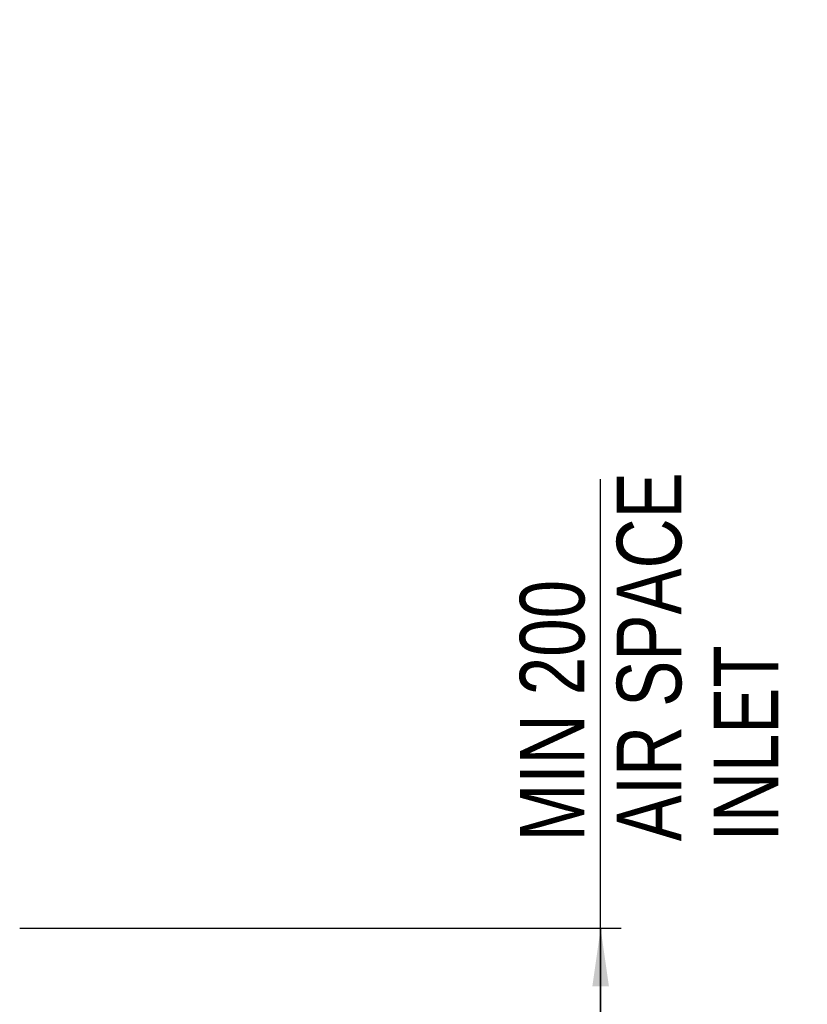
# Model space of a CAD drawing. Header units: inches. Extents: x 0 to 117, y 0 to 83.
# Tile 7 of 60: x 28 to 37, y 33 to 45. Entities that reach past the tile are written whole.
import ezdxf

# ---------------------------------------------------------------- set-up
doc = ezdxf.new("R2010")
doc.units = ezdxf.units.IN
doc.header["$LTSCALE"] = 6.431102
doc.header["$MEASUREMENT"] = 0
doc.layers.get('0').update_dxf_attribs({"linetype": 'CONTINUOUS'})
doc.styles.get("Standard").update_dxf_attribs({"font": 'txt', "width": 0.8})
doc.dimstyles.new('DIMSTYLE_1', dxfattribs={"dimtxt": 0.78125, "dimasz": 0.7, "dimexe": 0.18, "dimexo": 0.0625, "dimgap": 0.09, "dimtad": 1, "dimdec": 0, "dimzin": 4, "dimdsep": 46, "dimtxsty": 'STANDARD', "dimblk": '_FILLED', "dimblk1": '_FILLED', "dimblk2": '_FILLED', "dimcen": 0.09, "dimadec": 0, "dimazin": 0, "dimtfac": 1, "dimtdec": 0, "dimtofl": 0, "dimtmove": 0, "dimatfit": 3, "dimldrblk": '_FILLED', "dimfxl": 1, "dimtolj": 1, "dimtzin": 4, "dimarcsym": 0})

# ---------------------------------------------------------------- blocks, each defined once
blk = doc.blocks.new('_FILLED')
at = {"color": 0, "linetype": 'BYBLOCK'}
blk.add_solid([(0, 0), (-1, 0.143), (-1, -0.143)], dxfattribs=at)
blk = doc.blocks.new('*D0')
at = {"color": 7, "linetype": 'CONTINUOUS'}
for p, q in [((28.961, 59.477), (34.46, 59.477)), ((34.46, 59.477), (34.905, 59.477)), ((34.655, 59.477), (34.655, 56.252)), ((34.655, 53.027), (34.655, 56.252)), ((34.655, 56.252), (34.655, 47.703)), ((27.537, 53.027), (34.46, 53.027)), ((34.46, 53.027), (34.905, 53.027))]:
    blk.add_line(p, q, dxfattribs=at)
at = {"color": 7, "linetype": 'CONTINUOUS', "xscale": 0.7, "yscale": 0.7, "zscale": 0.7}
for p, rotation in [((34.655, 59.477), 90), ((34.655, 53.027), 270)]:
    blk.add_blockref('_FILLED', p, dxfattribs=dict(at, rotation=rotation))
at = {"color": 7, "linetype": 'CONTINUOUS', "insert": (33.678, 52.078), "char_height": 0.7812, "width": 5.625, "attachment_point": 3, "rotation": 90, "line_spacing_factor": 0.9}
blk.add_mtext('MIN 200\\PAIR SPACE\\POUTLET', dxfattribs=at)
blk = doc.blocks.new('*D1')
at = {"color": 7, "linetype": 'CONTINUOUS'}
for p, q in [((34.562, 30.819), (34.562, 39.525)), ((27.537, 34.098), (34.367, 34.098)), ((34.367, 34.098), (34.812, 34.098)), ((34.562, 34.098), (34.562, 30.819)), ((34.562, 27.54), (34.562, 30.819)), ((28.516, 27.54), (34.367, 27.54)), ((34.367, 27.54), (34.812, 27.54))]:
    blk.add_line(p, q, dxfattribs=at)
at = {"color": 7, "linetype": 'CONTINUOUS', "xscale": 0.7, "yscale": 0.7, "zscale": 0.7}
for p, rotation in [((34.562, 34.098), 90), ((34.562, 27.54), 270)]:
    blk.add_blockref('_FILLED', p, dxfattribs=dict(at, rotation=rotation))
at = {"color": 7, "linetype": 'CONTINUOUS', "insert": (33.585, 35.15), "char_height": 0.7812, "width": 5.625, "attachment_point": 1, "rotation": 90, "line_spacing_factor": 0.9}
blk.add_mtext('MIN 200\\PAIR SPACE\\PINLET', dxfattribs=at)

msp = doc.modelspace()

# ---------------------------------------------------------------- dimensions: what is measured, and where the dimension line sits
at = {"color": 7, "linetype": 'CONTINUOUS'}
for base, p1, p2, angle, text, picture, middle in [((34.655, 59.477), (27.537, 53.027), (28.961, 59.477), 90, 'MIN 200\\PAIR SPACE\\POUTLET', '*D0', (37.061, 45.075)), ((34.562, 27.54), (27.537, 34.098), (28.516, 27.54), 270, 'MIN 200\\PAIR SPACE\\PINLET', '*D1', (35.148, 37.963))]:
    dim = msp.add_linear_dim(base=base, p1=p1, p2=p2, angle=angle, text=text, dimstyle='DIMSTYLE_1', dxfattribs=at)
    dim.commit()
    dim.dimension.update_dxf_attribs({"geometry": picture, "text_midpoint": middle, "dimtype": 160})

doc.saveas('drawing.dxf')
